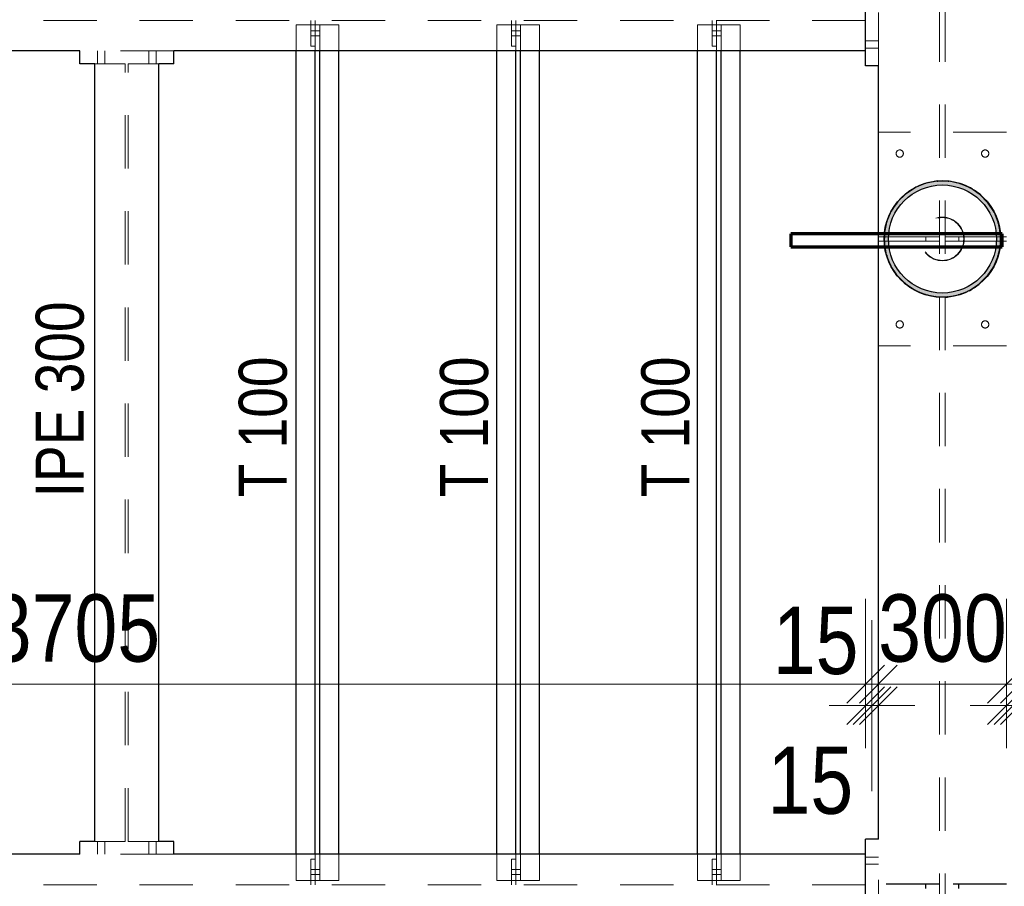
# Model space of a CAD drawing. Header units: millimetres. Extents: x -74 to 79, y 0 to 54.
# Tile 114 of 164: x 10.44 to 12.74, y 21.04 to 23.07. Entities that reach past the tile are written whole.
import ezdxf

# ---------------------------------------------------------------- set-up
doc = ezdxf.new("R2010")
doc.units = ezdxf.units.MM
doc.linetypes.add('HIDDEN', pattern=[0.375, 0.25, -0.125])
for name, color, linetype, lineweight in [('01_Neubau Beschriftung', 7, 'Continuous', 20), ('01_Neubau Türen-Fassade', 7, 'Continuous', 20), ('11_Koordinaten zur Einordnung - nicht mit drucken', 7, 'Continuous', 20), ('Achsen', 7, 'Continuous', 20)]:
    doc.layers.add(name, color=color, linetype=linetype, lineweight=lineweight)
doc.styles.add('Arial Narrow', font='ARIALN.TTF')
doc.dimstyles.new('Arch_Strakon_dimstyle', dxfattribs={"dimtxt": 15.75, "dimasz": 1, "dimexe": 1.25, "dimexo": 0.0625, "dimgap": 1, "dimtad": 0, "dimdec": 3, "dimzin": 12, "dimdsep": 46, "dimtxsty": 'Arial Narrow', "dimblk": 'Arrowhead_Tick', "dimsah": 1, "dimcen": 0, "dimse1": 1, "dimse2": 1, "dimclrd": 6, "dimclrt": 2, "dimazin": 0, "dimtfac": 1, "dimtdec": 4, "dimtmove": 0, "dimatfit": 3, "dimldrblk": 'NONE', "dimfxl": 1, "dimtvp": 1, "dimtolj": 1, "dimtzin": 0, "dimlwd": 13, "dimarcsym": 2})

# ---------------------------------------------------------------- blocks, each defined once
blk = doc.blocks.new('Arrowhead_Tick')
at = {"color": 0, "linetype": 'Continuous', "lineweight": -2}
for p, q in [((0, 20), (0, -10)), ((-1, 0), (0, 0)), ((10, 0), (0, 0))]:
    blk.add_line(p, q, dxfattribs=at)
at = {"color": 2, "linetype": 'Continuous', "lineweight": 35}
blk.add_line((4.42, 4.42), (-4.42, -4.42), dxfattribs=at)
blk = doc.blocks.new('*D134')
at = {"color": 6, "linetype": 'Continuous', "lineweight": 13}
blk.add_line((8.7233, 21.5178), (12.4083, 21.5178), dxfattribs=at)
at = {"layer": 'Defpoints', "color": 0}
for p in [(12.4183, 21.5178), (8.7133, 21.1548), (12.4183, 21.0963)]:
    blk.add_point(p, dxfattribs=at)
at = {"color": 6, "lineweight": 13, "xscale": 0.01, "yscale": 0.01, "zscale": 0.01}
blk.add_blockref('Arrowhead_Tick', (12.4183, 21.5178), dxfattribs=at)
at = {"color": 6, "lineweight": 13, "xscale": 0.01, "yscale": 0.01, "zscale": 0.01, "rotation": 180}
blk.add_blockref('Arrowhead_Tick', (8.7133, 21.5178), dxfattribs=at)
at = {"color": 2, "lineweight": 35, "insert": (10.5658, 21.6482), "char_height": 0.1575, "attachment_point": 5, "style": 'Arial Narrow'}
blk.add_mtext('\\A1;3705', dxfattribs=at)
blk = doc.blocks.new('_None')
blk = doc.blocks.new('*D135')
at = {"color": 6, "linetype": 'Continuous', "lineweight": 13}
for p, q in [((12.4083, 21.4678), (12.3983, 21.4678)), ((12.4183, 21.4678), (12.4333, 21.4678)), ((12.4433, 21.4678), (12.4533, 21.4678))]:
    blk.add_line(p, q, dxfattribs=at)
at = {"layer": 'Defpoints', "color": 0}
for p in [(12.4333, 21.4678), (12.4333, 21.1548), (12.4183, 21.0963)]:
    blk.add_point(p, dxfattribs=at)
at = {"color": 6, "lineweight": 13, "xscale": 0.01, "yscale": 0.01, "zscale": 0.01}
blk.add_blockref('Arrowhead_Tick', (12.4183, 21.4678), dxfattribs=at)
at = {"color": 6, "lineweight": 13, "xscale": 0.01, "yscale": 0.01, "zscale": 0.01, "rotation": 180}
blk.add_blockref('Arrowhead_Tick', (12.4333, 21.4678), dxfattribs=at)
at = {"color": 2, "lineweight": 35, "insert": (12.3014, 21.6192), "char_height": 0.1575, "attachment_point": 5, "style": 'Arial Narrow'}
blk.add_mtext('\\A1;15', dxfattribs=at)
blk = doc.blocks.new('*D136')
at = {"color": 6, "linetype": 'Continuous', "lineweight": 13}
blk.add_line((12.4583, 21.5178), (12.7383, 21.5178), dxfattribs=at)
at = {"layer": 'Defpoints', "color": 0}
for p in [(12.7483, 21.5178), (12.4483, 21.1548), (12.7483, 21.1548)]:
    blk.add_point(p, dxfattribs=at)
at = {"color": 6, "lineweight": 13, "xscale": 0.01, "yscale": 0.01, "zscale": 0.01}
blk.add_blockref('Arrowhead_Tick', (12.7483, 21.5178), dxfattribs=at)
at = {"color": 6, "lineweight": 13, "xscale": 0.01, "yscale": 0.01, "zscale": 0.01, "rotation": 180}
blk.add_blockref('Arrowhead_Tick', (12.4483, 21.5178), dxfattribs=at)
at = {"color": 2, "lineweight": 35, "insert": (12.5983, 21.6482), "char_height": 0.1575, "attachment_point": 5, "style": 'Arial Narrow'}
blk.add_mtext('\\A1;300', dxfattribs=at)
blk = doc.blocks.new('*D137')
at = {"color": 6, "linetype": 'Continuous', "lineweight": 13}
for p, q in [((12.7383, 21.4678), (12.7283, 21.4678)), ((12.7483, 21.4678), (12.7633, 21.4678)), ((12.7733, 21.4678), (12.7833, 21.4678))]:
    blk.add_line(p, q, dxfattribs=at)
at = {"layer": 'Defpoints', "color": 0}
for p in [(12.7633, 21.4678), (12.7483, 21.1548), (12.7633, 21.1548)]:
    blk.add_point(p, dxfattribs=at)
at = {"color": 6, "lineweight": 13, "xscale": 0.01, "yscale": 0.01, "zscale": 0.01}
blk.add_blockref('Arrowhead_Tick', (12.7483, 21.4678), dxfattribs=at)
at = {"color": 6, "lineweight": 13, "xscale": 0.01, "yscale": 0.01, "zscale": 0.01, "rotation": 180}
blk.add_blockref('Arrowhead_Tick', (12.7633, 21.4678), dxfattribs=at)
at = {"color": 2, "lineweight": 35, "insert": (12.889, 21.5768), "char_height": 0.1575, "attachment_point": 5, "style": 'Arial Narrow'}
blk.add_mtext('\\A1;15', dxfattribs=at)
blk = doc.blocks.new('*D138')
at = {"color": 6, "linetype": 'Continuous', "lineweight": 13}
blk.add_line((12.7883, 21.5178), (14.5883, 21.5178), dxfattribs=at)
at = {"layer": 'Defpoints', "color": 0}
for p in [(14.5983, 21.5178), (12.7783, 21.1548), (14.5983, 21.1179)]:
    blk.add_point(p, dxfattribs=at)
at = {"color": 6, "lineweight": 13, "xscale": 0.01, "yscale": 0.01, "zscale": 0.01}
blk.add_blockref('Arrowhead_Tick', (14.5983, 21.5178), dxfattribs=at)
at = {"color": 6, "lineweight": 13, "xscale": 0.01, "yscale": 0.01, "zscale": 0.01, "rotation": 180}
blk.add_blockref('Arrowhead_Tick', (12.7783, 21.5178), dxfattribs=at)
at = {"color": 2, "lineweight": 35, "insert": (13.6883, 21.6482), "char_height": 0.1575, "attachment_point": 5, "style": 'Arial Narrow'}
blk.add_mtext('\\A1;1820', dxfattribs=at)
blk = doc.blocks.new('*D160')
at = {"color": 6, "linetype": 'Continuous', "lineweight": 13}
for p, q in [((12.4233, 21.4678), (12.4133, 21.4678)), ((12.4333, 21.4678), (12.4483, 21.4678)), ((12.4583, 21.4678), (12.4683, 21.4678))]:
    blk.add_line(p, q, dxfattribs=at)
at = {"layer": 'Defpoints', "color": 0}
for p in [(12.4483, 21.4678), (12.4333, 21.1548), (12.4483, 21.1548)]:
    blk.add_point(p, dxfattribs=at)
at = {"color": 6, "lineweight": 13, "xscale": 0.01, "yscale": 0.01, "zscale": 0.01}
blk.add_blockref('Arrowhead_Tick', (12.4333, 21.4678), dxfattribs=at)
at = {"color": 6, "lineweight": 13, "xscale": 0.01, "yscale": 0.01, "zscale": 0.01, "rotation": 180}
blk.add_blockref('Arrowhead_Tick', (12.4483, 21.4678), dxfattribs=at)
at = {"color": 2, "lineweight": 35, "insert": (12.289, 21.2921), "char_height": 0.1575, "attachment_point": 5, "style": 'Arial Narrow'}
blk.add_mtext('\\A1;15', dxfattribs=at)
blk = doc.blocks.new('*D161')
at = {"color": 6, "linetype": 'Continuous', "lineweight": 13}
for p, q in [((12.7533, 21.4678), (12.7433, 21.4678)), ((12.7633, 21.4678), (12.7783, 21.4678)), ((12.7883, 21.4678), (12.7983, 21.4678))]:
    blk.add_line(p, q, dxfattribs=at)
at = {"layer": 'Defpoints', "color": 0}
for p in [(12.7783, 21.4678), (12.7633, 21.1548), (12.7783, 21.1548)]:
    blk.add_point(p, dxfattribs=at)
at = {"color": 6, "lineweight": 13, "xscale": 0.01, "yscale": 0.01, "zscale": 0.01}
blk.add_blockref('Arrowhead_Tick', (12.7633, 21.4678), dxfattribs=at)
at = {"color": 6, "lineweight": 13, "xscale": 0.01, "yscale": 0.01, "zscale": 0.01, "rotation": 180}
blk.add_blockref('Arrowhead_Tick', (12.7783, 21.4678), dxfattribs=at)
at = {"color": 2, "lineweight": 35, "insert": (12.9255, 21.284), "char_height": 0.1575, "attachment_point": 5, "style": 'Arial Narrow'}
blk.add_mtext('\\A1;15', dxfattribs=at)

msp = doc.modelspace()

# ---------------------------------------------------------------- hatches: boundary and pattern name
at = {"layer": '11_Koordinaten zur Einordnung - nicht mit drucken', "lineweight": 13, "true_color": 0x4682b4}
h = msp.add_hatch(color=145, dxfattribs=at)
h.paths.add_polyline_path([(12.7347829, 22.5598117), (12.7347431, 22.56311), (12.7346235, 22.5664065), (12.7344244, 22.569699), (12.7341457, 22.5729858), (12.7337877, 22.5762649), (12.7333506, 22.5795344), (12.7328345, 22.5827924), (12.73224, 22.586037), (12.7315671, 22.5892662), (12.7308165, 22.5924783), (12.7299885, 22.5956712), (12.7290835, 22.5988433), (12.7281022, 22.6019925), (12.727045, 22.6051171), (12.7259127, 22.6082153), (12.7247058, 22.6112851), (12.7234251, 22.614325), (12.7220713, 22.6173329), (12.7206452, 22.6203073), (12.7191477, 22.6232464), (12.7175796, 22.6261484), (12.7159418, 22.6290117), (12.7142353, 22.6318346), (12.7124611, 22.6346154), (12.7106202, 22.6373525), (12.7087138, 22.6400444), (12.7067428, 22.6426894), (12.7047085, 22.645286), (12.702612, 22.6478326), (12.7004547, 22.6503279), (12.6982376, 22.6527703), (12.6959622, 22.6551585), (12.6936297, 22.6574909), (12.6912416, 22.6597664), (12.6887992, 22.6619834), (12.6863039, 22.6641408), (12.6837572, 22.6662372), (12.6811606, 22.6682715), (12.6785156, 22.6702425), (12.6758238, 22.672149), (12.6730866, 22.6739899), (12.6703058, 22.6757641), (12.667483, 22.6774705), (12.6646197, 22.6791083), (12.6617177, 22.6806764), (12.6587786, 22.682174), (12.6558042, 22.6836), (12.6527962, 22.6849538), (12.6497564, 22.6862345), (12.6466865, 22.6874414), (12.6435884, 22.6885737), (12.6404638, 22.6896309), (12.6373145, 22.6906122), (12.6341425, 22.6915172), (12.6309495, 22.6923452), (12.6277375, 22.6930959), (12.6245082, 22.6937687), (12.6212637, 22.6943633), (12.6180057, 22.6948793), (12.6147362, 22.6953164), (12.6114571, 22.6956745), (12.6081703, 22.6959531), (12.6048777, 22.6961523), (12.6015813, 22.6962718), (12.5982829, 22.6963117), (12.5949846, 22.6962718), (12.5916882, 22.6961523), (12.5883956, 22.6959531), (12.5851088, 22.6956745), (12.5818297, 22.6953164), (12.5785602, 22.6948793), (12.5753022, 22.6943633), (12.5720576, 22.6937687), (12.5688284, 22.6930959), (12.5656164, 22.6923452), (12.5624234, 22.6915172), (12.5592514, 22.6906122), (12.5561021, 22.6896309), (12.5529775, 22.6885737), (12.5498794, 22.6874414), (12.5468095, 22.6862345), (12.5437697, 22.6849538), (12.5407617, 22.6836), (12.5377873, 22.682174), (12.5348482, 22.6806764), (12.5319462, 22.6791083), (12.5290829, 22.6774705), (12.52626, 22.6757641), (12.5234792, 22.6739899), (12.5207421, 22.672149), (12.5180503, 22.6702425), (12.5154053, 22.6682715), (12.5128087, 22.6662372), (12.510262, 22.6641408), (12.5077667, 22.6619834), (12.5053243, 22.6597664), (12.5029361, 22.6574909), (12.5006037, 22.6551585), (12.4983283, 22.6527703), (12.4961112, 22.6503279), (12.4939538, 22.6478326), (12.4918574, 22.645286), (12.4898231, 22.6426894), (12.4878521, 22.6400444), (12.4859456, 22.6373525), (12.4841048, 22.6346154), (12.4823306, 22.6318346), (12.4806241, 22.6290117), (12.4789863, 22.6261484), (12.4774182, 22.6232464), (12.4759207, 22.6203073), (12.4744946, 22.6173329), (12.4731408, 22.614325), (12.4718601, 22.6112851), (12.4706532, 22.6082153), (12.4695209, 22.6051171), (12.4684637, 22.6019925), (12.4674824, 22.5988433), (12.4665774, 22.5956712), (12.4657494, 22.5924783), (12.4649987, 22.5892662), (12.4643259, 22.586037), (12.4637313, 22.5827924), (12.4632153, 22.5795344), (12.4627782, 22.5762649), (12.4624202, 22.5729858), (12.4621415, 22.569699), (12.4619423, 22.5664065), (12.4618228, 22.56311), (12.4617829, 22.5598117), (12.4618228, 22.5565133), (12.4619423, 22.5532169), (12.4621415, 22.5499243), (12.4624202, 22.5466375), (12.4627782, 22.5433584), (12.4632153, 22.5400889), (12.4637313, 22.5368309), (12.4643259, 22.5335864), (12.4649987, 22.5303571), (12.4657494, 22.5271451), (12.4665774, 22.5239521), (12.4674824, 22.5207801), (12.4684637, 22.5176309), (12.4695209, 22.5145063), (12.4706532, 22.5114081), (12.4718601, 22.5083382), (12.4731408, 22.5052984), (12.4744946, 22.5022904), (12.4759207, 22.499316), (12.4774182, 22.496377), (12.4789863, 22.4934749), (12.4806241, 22.4906117), (12.4823306, 22.4877888), (12.4841048, 22.485008), (12.4859456, 22.4822708), (12.4878521, 22.479579), (12.4898231, 22.476934), (12.4918574, 22.4743374), (12.4939538, 22.4717907), (12.4961112, 22.4692954), (12.4983283, 22.466853), (12.5006037, 22.4644649), (12.5029361, 22.4621324), (12.5053243, 22.459857), (12.5077667, 22.45764), (12.510262, 22.4554826), (12.5128087, 22.4533861), (12.5154053, 22.4513518), (12.5180503, 22.4493809), (12.5207421, 22.4474744), (12.5234792, 22.4456335), (12.52626, 22.4438593), (12.5290829, 22.4421528), (12.5319462, 22.440515), (12.5348482, 22.4389469), (12.5377873, 22.4374494), (12.5407617, 22.4360233), (12.5437697, 22.4346696), (12.5468095, 22.4333888), (12.5498794, 22.432182), (12.5529775, 22.4310496), (12.5561021, 22.4299925), (12.5592514, 22.4290111), (12.5624234, 22.4281062), (12.5656164, 22.4272781), (12.5688284, 22.4265275), (12.5720576, 22.4258547), (12.5753022, 22.4252601), (12.5785602, 22.4247441), (12.5818297, 22.4243069), (12.5851088, 22.4239489), (12.5883956, 22.4236703), (12.5916882, 22.4234711), (12.5949846, 22.4233515), (12.5982829, 22.4233117), (12.6015813, 22.4233515), (12.6048777, 22.4234711), (12.6081703, 22.4236703), (12.6114571, 22.4239489), (12.6147362, 22.4243069), (12.6180057, 22.4247441), (12.6212637, 22.4252601), (12.6245082, 22.4258547), (12.6277375, 22.4265275), (12.6309495, 22.4272781), (12.6341425, 22.4281062), (12.6373145, 22.4290111), (12.6404638, 22.4299925), (12.6435884, 22.4310496), (12.6466865, 22.432182), (12.6497564, 22.4333888), (12.6527962, 22.4346696), (12.6558042, 22.4360233), (12.6587786, 22.4374494), (12.6617177, 22.4389469), (12.6646197, 22.440515), (12.667483, 22.4421528), (12.6703058, 22.4438593), (12.6730866, 22.4456335), (12.6758238, 22.4474744), (12.6785156, 22.4493809), (12.6811606, 22.4513518), (12.6837572, 22.4533861), (12.6863039, 22.4554826), (12.6887992, 22.45764), (12.6912416, 22.459857), (12.6936297, 22.4621324), (12.6959622, 22.4644649), (12.6982376, 22.466853), (12.7004547, 22.4692954), (12.702612, 22.4717907), (12.7047085, 22.4743374), (12.7067428, 22.476934), (12.7087138, 22.479579), (12.7106202, 22.4822708), (12.7124611, 22.485008), (12.7142353, 22.4877888), (12.7159418, 22.4906117), (12.7175796, 22.4934749), (12.7191477, 22.496377), (12.7206452, 22.499316), (12.7220713, 22.5022904), (12.7234251, 22.5052984), (12.7247058, 22.5083382), (12.7259127, 22.5114081), (12.727045, 22.5145063), (12.7281022, 22.5176309), (12.7290835, 22.5207801), (12.7299885, 22.5239521), (12.7308165, 22.5271451), (12.7315671, 22.5303571), (12.73224, 22.5335864), (12.7328345, 22.5368309), (12.7333506, 22.5400889), (12.7337877, 22.5433584), (12.7341457, 22.5466375), (12.7344244, 22.5499243), (12.7346235, 22.5532169), (12.7347431, 22.5565133)])
h.paths.add_polyline_path([(12.7247829, 22.5598117), (12.724743, 22.5629906), (12.7246232, 22.5661676), (12.7244235, 22.5693405), (12.7241442, 22.5725074), (12.7237854, 22.5756663), (12.7233474, 22.5788152), (12.7228303, 22.5819521), (12.7222346, 22.585075), (12.7215606, 22.5881819), (12.7208087, 22.591271), (12.7199794, 22.5943401), (12.7190733, 22.5973874), (12.7180909, 22.6004111), (12.7170328, 22.603409), (12.7158997, 22.6063794), (12.7146923, 22.6093205), (12.7134113, 22.6122302), (12.7120577, 22.6151068), (12.7106322, 22.6179485), (12.7091357, 22.6207535), (12.7075693, 22.62352), (12.7059337, 22.6262463), (12.7042302, 22.6289306), (12.7024598, 22.6315712), (12.7006236, 22.6341665), (12.6987227, 22.6367149), (12.6967584, 22.6392146), (12.6947319, 22.6416643), (12.6926445, 22.6440622), (12.6904975, 22.6464069), (12.6882922, 22.6486969), (12.6860301, 22.6509308), (12.6837125, 22.6531071), (12.681341, 22.6552245), (12.6789171, 22.6572816), (12.6764422, 22.6592772), (12.6739179, 22.6612099), (12.6713459, 22.6630786), (12.6687277, 22.6648821), (12.666065, 22.6666192), (12.6633595, 22.6682888), (12.6606129, 22.6698899), (12.657827, 22.6714215), (12.6550034, 22.6728826), (12.652144, 22.6742723), (12.6492506, 22.6755897), (12.646325, 22.676834), (12.643369, 22.6780043), (12.6403846, 22.6791), (12.6373736, 22.6801203), (12.6343379, 22.6810647), (12.6312794, 22.6819325), (12.6282001, 22.6827231), (12.6251018, 22.6834361), (12.6219867, 22.684071), (12.6188565, 22.6846275), (12.6157134, 22.6851051), (12.6125593, 22.6855035), (12.6093961, 22.6858226), (12.6062259, 22.6860621), (12.6030507, 22.6862218), (12.5998725, 22.6863017), (12.5966933, 22.6863017), (12.5935151, 22.6862218), (12.5903399, 22.6860621), (12.5871698, 22.6858226), (12.5840066, 22.6855035), (12.5808525, 22.6851051), (12.5777093, 22.6846275), (12.5745792, 22.684071), (12.571464, 22.6834361), (12.5683658, 22.6827231), (12.5652865, 22.6819325), (12.562228, 22.6810647), (12.5591923, 22.6801203), (12.5561813, 22.6791), (12.5531968, 22.6780043), (12.5502409, 22.676834), (12.5473153, 22.6755897), (12.5444219, 22.6742723), (12.5415625, 22.6728826), (12.5387389, 22.6714215), (12.5359529, 22.6698899), (12.5332063, 22.6682888), (12.5305009, 22.6666192), (12.5278382, 22.6648821), (12.52522, 22.6630786), (12.522648, 22.6612099), (12.5201237, 22.6592772), (12.5176488, 22.6572816), (12.5152248, 22.6552245), (12.5128533, 22.6531071), (12.5105358, 22.6509308), (12.5082737, 22.6486969), (12.5060684, 22.6464069), (12.5039214, 22.6440622), (12.501834, 22.6416643), (12.4998075, 22.6392146), (12.4978432, 22.6367149), (12.4959423, 22.6341665), (12.4941061, 22.6315712), (12.4923356, 22.6289306), (12.4906321, 22.6262463), (12.4889966, 22.62352), (12.4874301, 22.6207535), (12.4859337, 22.6179485), (12.4845082, 22.6151068), (12.4831545, 22.6122302), (12.4818736, 22.6093205), (12.4806662, 22.6063794), (12.4795331, 22.603409), (12.478475, 22.6004111), (12.4774926, 22.5973874), (12.4765864, 22.5943401), (12.4757572, 22.591271), (12.4750053, 22.5881819), (12.4743313, 22.585075), (12.4737356, 22.5819521), (12.4732185, 22.5788152), (12.4727804, 22.5756663), (12.4724216, 22.5725074), (12.4721423, 22.5693405), (12.4719427, 22.5661676), (12.4718229, 22.5629906), (12.4717829, 22.5598117), (12.4718229, 22.5566327), (12.4719427, 22.5534558), (12.4721423, 22.5502828), (12.4724216, 22.5471159), (12.4727804, 22.543957), (12.4732185, 22.5408081), (12.4737356, 22.5376713), (12.4743313, 22.5345484), (12.4750053, 22.5314414), (12.4757572, 22.5283524), (12.4765864, 22.5252833), (12.4774926, 22.5222359), (12.478475, 22.5192123), (12.4795331, 22.5162144), (12.4806662, 22.5132439), (12.4818736, 22.5103029), (12.4831545, 22.5073932), (12.4845082, 22.5045165), (12.4859337, 22.5016748), (12.4874301, 22.4988698), (12.4889966, 22.4961034), (12.4906321, 22.4933771), (12.4923356, 22.4906928), (12.4941061, 22.4880522), (12.4959423, 22.4854569), (12.4978432, 22.4829085), (12.4998075, 22.4804087), (12.501834, 22.4779591), (12.5039214, 22.4755612), (12.5060684, 22.4732165), (12.5082737, 22.4709265), (12.5105358, 22.4686926), (12.5128533, 22.4665163), (12.5152248, 22.4643989), (12.5176488, 22.4623418), (12.5201237, 22.4603462), (12.522648, 22.4584135), (12.52522, 22.4565448), (12.5278382, 22.4547413), (12.5305009, 22.4530042), (12.5332063, 22.4513346), (12.5359529, 22.4497334), (12.5387389, 22.4482018), (12.5415625, 22.4467407), (12.5444219, 22.4453511), (12.5473153, 22.4440337), (12.5502409, 22.4427894), (12.5531968, 22.4416191), (12.5561813, 22.4405234), (12.5591923, 22.439503), (12.562228, 22.4385587), (12.5652865, 22.4376909), (12.5683658, 22.4369003), (12.571464, 22.4361873), (12.5745792, 22.4355523), (12.5777093, 22.4349959), (12.5808525, 22.4345183), (12.5840066, 22.4341199), (12.5871698, 22.4338008), (12.5903399, 22.4335613), (12.5935151, 22.4334016), (12.5966933, 22.4333217), (12.5998725, 22.4333217), (12.6030507, 22.4334016), (12.6062259, 22.4335613), (12.6093961, 22.4338008), (12.6125593, 22.4341199), (12.6157134, 22.4345183), (12.6188565, 22.4349959), (12.6219867, 22.4355523), (12.6251018, 22.4361873), (12.6282001, 22.4369003), (12.6312794, 22.4376909), (12.6343379, 22.4385587), (12.6373736, 22.439503), (12.6403846, 22.4405234), (12.643369, 22.4416191), (12.646325, 22.4427894), (12.6492506, 22.4440337), (12.652144, 22.4453511), (12.6550034, 22.4467407), (12.657827, 22.4482018), (12.6606129, 22.4497334), (12.6633595, 22.4513346), (12.666065, 22.4530042), (12.6687277, 22.4547413), (12.6713459, 22.4565448), (12.6739179, 22.4584135), (12.6764422, 22.4603462), (12.6789171, 22.4623418), (12.681341, 22.4643989), (12.6837125, 22.4665163), (12.6860301, 22.4686926), (12.6882922, 22.4709265), (12.6904975, 22.4732165), (12.6926445, 22.4755612), (12.6947319, 22.4779591), (12.6967584, 22.4804087), (12.6987227, 22.4829085), (12.7006236, 22.4854569), (12.7024598, 22.4880522), (12.7042302, 22.4906928), (12.7059337, 22.4933771), (12.7075693, 22.4961034), (12.7091357, 22.4988698), (12.7106322, 22.5016748), (12.7120577, 22.5045165), (12.7134113, 22.5073932), (12.7146923, 22.5103029), (12.7158997, 22.5132439), (12.7170328, 22.5162144), (12.7180909, 22.5192123), (12.7190733, 22.5222359), (12.7199794, 22.5252833), (12.7208087, 22.5283524), (12.7215606, 22.5314414), (12.7222346, 22.5345484), (12.7228303, 22.5376713), (12.7233474, 22.5408081), (12.7237854, 22.543957), (12.7241442, 22.5471159), (12.7244235, 22.5502828), (12.7246232, 22.5534558), (12.724743, 22.5566327)])

# ---------------------------------------------------------------- linework, layer by layer
at = {"color": 3, "linetype": 'Continuous', "lineweight": 25}
for p, q in [((12.41833, 22.9648117), (12.41833, 23.1848117)), ((10.57833, 22.9998117), (8.71333, 22.9998117)), ((10.57833, 22.9848117), (10.57833, 22.9998117)), ((10.79833, 22.9848117), (10.79833, 22.9998117)), ((12.41833, 22.9998117), (10.79833, 22.9998117)), ((11.0846356, 21.1198117), (11.0846356, 22.9998117)), ((11.1291356, 21.1198117), (11.1291356, 22.9998117)), ((11.1401356, 21.1198117), (11.1401356, 22.9998117)), ((11.1846356, 21.1198117), (11.1846356, 22.9998117)), ((11.5546349, 21.1198117), (11.5546349, 22.9998117)), ((11.5991349, 21.1198117), (11.5991349, 22.9998117)), ((11.6101349, 21.1198117), (11.6101349, 22.9998117)), ((11.6546349, 21.1198117), (11.6546349, 22.9998117)), ((12.0246364, 21.1198117), (12.0246364, 22.9998117)), ((12.0691364, 21.1198117), (12.0691364, 22.9998117)), ((12.0801364, 21.1198117), (12.0801364, 22.9998117)), ((12.1246364, 21.1198117), (12.1246364, 22.9998117)), ((10.57833, 22.9698117), (10.57833, 22.9848117)), ((10.61333, 22.9698117), (10.57833, 22.9698117)), ((10.61333, 21.1498117), (10.61333, 22.9698117)), ((10.76333, 21.1498117), (10.76333, 22.9698117)), ((10.79833, 22.9698117), (10.76333, 22.9698117)), ((10.79833, 22.9698117), (10.79833, 22.9848117)), ((12.43333, 22.9648117), (12.41833, 22.9648117)), ((12.44833, 22.9648117), (12.43333, 22.9648117)), ((12.4482358, 21.1548117), (12.4482358, 22.9648117)), ((12.5600289, 22.6908154), (12.5534171, 22.688157)), ((12.560169, 22.6903354), (12.5588499, 22.6898051)), ((12.5656926, 22.6918808), (12.5600289, 22.6908154)), ((12.561299, 22.690548), (12.560169, 22.6903354)), ((12.5863214, 22.6957612), (12.5793181, 22.6944438)), ((12.5863653, 22.6952631), (12.584968, 22.6950003)), ((12.5863214, 22.6957612), (12.5920842, 22.6957012)), ((12.5863653, 22.6952631), (12.587515, 22.6952511)), ((12.6059479, 22.6955568), (12.6130737, 22.6954825)), ((12.6115979, 22.6950003), (12.6130195, 22.6949855)), ((12.6141448, 22.6947494), (12.6130195, 22.6949855)), ((12.618714, 22.6942994), (12.6130737, 22.6954825)), ((12.6392576, 22.6899901), (12.6322832, 22.6914531)), ((12.6391075, 22.6895132), (12.637716, 22.6898051)), ((12.6401651, 22.6890621), (12.6391075, 22.6895132)), ((12.6445587, 22.6877294), (12.6392576, 22.6899901)), ((12.5128078, 22.6662041), (12.5077166, 22.6612179)), ((12.513121, 22.6658143), (12.5121052, 22.6648195)), ((12.5128078, 22.6662041), (12.5176327, 22.6693558)), ((12.513121, 22.6658143), (12.5140836, 22.6664431)), ((12.5292402, 22.676938), (12.5352063, 22.6808352)), ((12.5342471, 22.6796143), (12.5354374, 22.6803918)), ((12.5405534, 22.682985), (12.5352063, 22.6808352)), ((12.5365042, 22.6808207), (12.5354374, 22.6803918)), ((12.6638668, 22.679495), (12.6573118, 22.6822905)), ((12.6636265, 22.6790565), (12.6623188, 22.6796143)), ((12.6645759, 22.6784078), (12.6636265, 22.6790565)), ((12.668625, 22.6762435), (12.6638668, 22.679495)), ((12.6859557, 22.6644006), (12.680072, 22.6684212)), ((12.6856345, 22.6640174), (12.6844606, 22.6648195)), ((12.4936941, 22.6474844), (12.4896735, 22.6416008)), ((12.4940773, 22.6471632), (12.4932751, 22.6459894)), ((12.4978114, 22.6515169), (12.4936941, 22.6474844)), ((12.4948987, 22.6479678), (12.4940773, 22.6471632)), ((12.6856345, 22.6640174), (12.686439, 22.6631959)), ((12.6859557, 22.6644006), (12.6899881, 22.6602832)), ((12.6996891, 22.650378), (12.7046754, 22.6452868)), ((12.7032908, 22.6459894), (12.7042856, 22.6449736)), ((12.7049144, 22.644011), (12.7042856, 22.6449736)), ((12.7078271, 22.6404619), (12.7046754, 22.6452868)), ((12.4758041, 22.6188406), (12.4785996, 22.6253956)), ((12.4784804, 22.6238475), (12.4790381, 22.6251553)), ((12.4818511, 22.6301538), (12.4785996, 22.6253956)), ((12.4796868, 22.6261046), (12.4790381, 22.6251553)), ((12.7193064, 22.6228883), (12.7154093, 22.6288544)), ((12.718863, 22.6226572), (12.7180855, 22.6238475)), ((12.718863, 22.6226572), (12.719292, 22.6215904)), ((12.7193064, 22.6228883), (12.7214563, 22.6175412)), ((12.4666415, 22.5938119), (12.4681045, 22.6007863)), ((12.4681045, 22.6007863), (12.4703653, 22.6060874)), ((12.4682896, 22.5992447), (12.4685814, 22.6006362)), ((12.4685814, 22.6006362), (12.4690325, 22.6016938)), ((12.7266283, 22.6046776), (12.7292866, 22.5980658)), ((12.7282763, 22.5992447), (12.7288067, 22.5979256)), ((12.7290192, 22.5967956), (12.7288067, 22.5979256)), ((12.730352, 22.5924021), (12.7292866, 22.5980658)), ((12.4626121, 22.5746025), (12.4625379, 22.5674767)), ((12.4626121, 22.5746025), (12.4637952, 22.5802428)), ((12.4631092, 22.5745483), (12.4630943, 22.5731266)), ((12.4631092, 22.5745483), (12.4633452, 22.5756736)), ((12.7342324, 22.5717732), (12.7329151, 22.5787765)), ((12.7337344, 22.5717294), (12.7334715, 22.5731266)), ((12.4623935, 22.5536129), (12.4623334, 22.5478502)), ((12.7337344, 22.5717294), (12.7337224, 22.5705796)), ((12.734028, 22.5521467), (12.7339538, 22.5450209)), ((12.7342324, 22.5717732), (12.7341724, 22.5660104)), ((12.4636508, 22.5408468), (12.4623334, 22.5478502)), ((12.4628435, 22.5490437), (12.4628315, 22.547894)), ((12.4630943, 22.5464968), (12.4628315, 22.547894)), ((12.4672792, 22.5215576), (12.4662139, 22.5272213)), ((12.7327707, 22.5393806), (12.7339538, 22.5450209)), ((12.7332207, 22.5439498), (12.7334567, 22.5450751)), ((12.7334715, 22.5464968), (12.7334567, 22.5450751)), ((12.4672792, 22.5215576), (12.4699376, 22.5149458)), ((12.4677592, 22.5216978), (12.4675466, 22.5228277)), ((12.4677592, 22.5216978), (12.4682896, 22.5203786)), ((12.7262006, 22.5135359), (12.7284614, 22.518837)), ((12.7275334, 22.5179295), (12.7279844, 22.5189872)), ((12.7279844, 22.5189872), (12.7282763, 22.5203786)), ((12.7284614, 22.518837), (12.7299243, 22.5258114)), ((12.4751096, 22.5020821), (12.4772594, 22.4967351)), ((12.4811566, 22.490769), (12.4772594, 22.4967351)), ((12.4772739, 22.498033), (12.4777028, 22.4969662)), ((12.4784804, 22.4957759), (12.4777028, 22.4969662)), ((12.7179663, 22.4942278), (12.7147148, 22.4894696)), ((12.7175278, 22.4944681), (12.7168791, 22.4935188)), ((12.7175278, 22.4944681), (12.7180855, 22.4957759)), ((12.7179663, 22.4942278), (12.7207618, 22.5007828)), ((12.4918905, 22.4743366), (12.4887388, 22.4791615)), ((12.4922803, 22.4746497), (12.4916515, 22.4756123)), ((12.4918905, 22.4743366), (12.4968767, 22.4692454)), ((12.4922803, 22.4746497), (12.4932751, 22.473634)), ((12.5065778, 22.4593401), (12.5106102, 22.4552228)), ((12.6888492, 22.4584055), (12.6837581, 22.4534193)), ((12.7028718, 22.4721389), (12.6987545, 22.4681065)), ((12.7024886, 22.4724601), (12.7016672, 22.4716556)), ((12.7032908, 22.473634), (12.7024886, 22.4724601)), ((12.7068924, 22.4780226), (12.7028718, 22.4721389)), ((12.5101269, 22.4564274), (12.5109314, 22.455606)), ((12.5164938, 22.4512022), (12.5106102, 22.4552228)), ((12.5121052, 22.4548038), (12.5109314, 22.455606)), ((12.5326991, 22.4401284), (12.5279409, 22.4433799)), ((12.5329393, 22.4405668), (12.53199, 22.4412156)), ((12.539254, 22.4373329), (12.5326991, 22.4401284)), ((12.5342471, 22.4400091), (12.5329393, 22.4405668)), ((12.6613595, 22.4387882), (12.6560125, 22.4366383)), ((12.6611284, 22.4392316), (12.6600617, 22.4388027)), ((12.6611284, 22.4392316), (12.6623188, 22.4400091)), ((12.6613595, 22.4387882), (12.6673257, 22.4426854)), ((12.6789332, 22.4502676), (12.6837581, 22.4534193)), ((12.6824823, 22.4531802), (12.6834449, 22.453809)), ((12.6844606, 22.4548038), (12.6834449, 22.453809)), ((12.5573083, 22.4296333), (12.5520072, 22.431894)), ((12.5574584, 22.4301102), (12.5564008, 22.4305612)), ((12.5642827, 22.4281703), (12.5573083, 22.4296333)), ((12.5588499, 22.4298183), (12.5574584, 22.4301102)), ((12.5834922, 22.4241408), (12.5778519, 22.425324)), ((12.5835463, 22.4246379), (12.5824211, 22.4248739)), ((12.5834922, 22.4241408), (12.590618, 22.4240666)), ((12.5835463, 22.4246379), (12.584968, 22.4246231)), ((12.6044817, 22.4239222), (12.6102444, 22.4238622)), ((12.6090509, 22.4243722), (12.6102006, 22.4243603)), ((12.6115979, 22.4246231), (12.6102006, 22.4243603)), ((12.6172478, 22.4251796), (12.6102444, 22.4238622)), ((12.636537, 22.428808), (12.6308733, 22.4277426)), ((12.6363969, 22.4292879), (12.6352669, 22.4290754)), ((12.637716, 22.4298183), (12.6363969, 22.4292879)), ((12.6431488, 22.4314663), (12.636537, 22.428808)), ((10.57833, 21.1348117), (10.57833, 21.1498117)), ((10.61333, 21.1498117), (10.57833, 21.1498117)), ((10.79833, 21.1498117), (10.76333, 21.1498117)), ((10.79833, 21.1348117), (10.79833, 21.1498117)), ((12.41833, 20.9348117), (12.41833, 21.1548117)), ((12.43333, 21.1548117), (12.41833, 21.1548117)), ((12.44833, 21.1548117), (12.43333, 21.1548117)), ((10.57833, 21.1198117), (8.71333, 21.1198117)), ((10.57833, 21.1198117), (10.57833, 21.1348117)), ((10.79833, 21.1198117), (10.79833, 21.1348117)), ((12.41833, 21.1198117), (10.79833, 21.1198117))]:
    msp.add_line(p, q, dxfattribs=at)
at = {"layer": '01_Neubau Beschriftung', "color": 3, "linetype": 'Continuous', "lineweight": 25}
for radius in [0.1365, 0.1265]:
    msp.add_circle((12.5982829, 22.5598117), radius, dxfattribs=at)
at = {"layer": '01_Neubau Türen-Fassade', "color": 6, "linetype": 'HIDDEN', "lineweight": 13, "ltscale": 0.5}
for p, q in [((12.5914858, 18.4748117), (12.5914858, 24.8398117)), ((12.60508, 18.4748117), (12.60508, 24.8398117)), ((12.4482358, 22.9648117), (12.4482358, 23.1848117)), ((12.41833, 23.0712617), (8.71333, 23.0712617)), ((11.0846356, 22.9998117), (11.0846356, 23.0612617)), ((11.1291356, 23.0612617), (11.0846356, 23.0612617)), ((11.1191356, 23.0112617), (11.1191356, 23.0712617)), ((11.1291356, 23.0612617), (11.1291356, 23.0712617)), ((11.1291356, 23.0112617), (11.1291356, 23.0612617)), ((11.1401356, 23.0612617), (11.1291356, 23.0612617)), ((11.1401356, 22.9998117), (11.1401356, 23.0612617)), ((11.1846356, 23.0612617), (11.1401356, 23.0612617)), ((11.1846356, 22.9998117), (11.1846356, 23.0612617)), ((11.5546349, 22.9998117), (11.5546349, 23.0612617)), ((11.5991349, 23.0612617), (11.5546349, 23.0612617)), ((11.5891349, 23.0112617), (11.5891349, 23.0712617)), ((11.5991349, 23.0612617), (11.5991349, 23.0712617)), ((11.5991349, 23.0112617), (11.5991349, 23.0612617)), ((11.6101349, 23.0612617), (11.5991349, 23.0612617)), ((11.6101349, 22.9998117), (11.6101349, 23.0612617)), ((11.6546349, 23.0612617), (11.6101349, 23.0612617)), ((11.6546349, 22.9998117), (11.6546349, 23.0612617)), ((12.0246364, 22.9998117), (12.0246364, 23.0612617)), ((12.0691364, 23.0612617), (12.0246364, 23.0612617)), ((12.0591364, 23.0112617), (12.0591364, 23.0712617)), ((12.0691364, 23.0612617), (12.0691364, 23.0712617)), ((12.0691364, 23.0112617), (12.0691364, 23.0612617)), ((12.0801364, 23.0612617), (12.0691364, 23.0612617)), ((12.0801364, 22.9998117), (12.0801364, 23.0612617)), ((12.1246364, 23.0612617), (12.0801364, 23.0612617)), ((12.1246364, 22.9998117), (12.1246364, 23.0612617)), ((11.1291356, 23.0472463), (11.1191356, 23.0472463)), ((11.1291356, 23.0352463), (11.1191356, 23.0352463)), ((11.1401356, 23.0472463), (11.1291356, 23.0472463)), ((11.1401356, 23.0352464), (11.1291356, 23.0352463)), ((11.5991349, 23.0472485), (11.5891349, 23.0472485)), ((11.5991349, 23.0352485), (11.5891349, 23.0352485)), ((11.6101349, 23.0472486), (11.5991349, 23.0472485)), ((11.6101349, 23.0352486), (11.5991349, 23.0352485)), ((12.0691364, 23.0472507), (12.0591364, 23.0472507)), ((12.0691364, 23.0352507), (12.0591364, 23.0352507)), ((12.0801364, 23.0472508), (12.0691364, 23.0472507)), ((12.0801364, 23.0352508), (12.0691364, 23.0352507)), ((11.1291356, 23.0112617), (11.1191356, 23.0112617)), ((11.1291356, 22.9998117), (11.1291356, 23.0112617)), ((11.5991349, 23.0112617), (11.5891349, 23.0112617)), ((11.5991349, 22.9998117), (11.5991349, 23.0112617)), ((12.0691364, 23.0112617), (12.0591364, 23.0112617)), ((12.0691364, 22.9998117), (12.0691364, 23.0112617)), ((12.43333, 23.0233117), (12.41833, 23.0233117)), ((12.44833, 23.0233117), (12.43333, 23.0233117)), ((10.79833, 22.9998117), (10.57833, 22.9998117)), ((10.61983, 22.9848117), (10.61983, 22.9998117)), ((10.63683, 22.9848117), (10.63683, 22.9998117)), ((10.73983, 22.9848117), (10.73983, 22.9998117)), ((10.75683, 22.9848117), (10.75683, 22.9998117)), ((12.43333, 23.0063117), (12.41833, 23.0063117)), ((12.44833, 23.0063117), (12.43333, 23.0063117)), ((10.68478, 22.9698117), (10.61333, 22.9698117)), ((10.61983, 22.9698117), (10.61983, 22.9848117)), ((10.63683, 22.9698117), (10.63683, 22.9848117)), ((10.68478, 21.1498117), (10.68478, 22.9698117)), ((10.76333, 22.9698117), (10.69188, 22.9698117)), ((10.69188, 21.1498117), (10.69188, 22.9698117)), ((10.73983, 22.9698117), (10.73983, 22.9848117)), ((10.75683, 22.9698117), (10.75683, 22.9848117)), ((12.74833, 22.8098117), (12.44833, 22.8098117)), ((12.5588499, 22.6898051), (12.5365042, 22.6808207)), ((12.5534171, 22.688157), (12.5405534, 22.682985)), ((12.584968, 22.6950003), (12.561299, 22.690548)), ((12.5793181, 22.6944438), (12.5656926, 22.6918808)), ((12.587515, 22.6952511), (12.6115979, 22.6950003)), ((12.5920842, 22.6957012), (12.6059479, 22.6955568)), ((12.637716, 22.6898051), (12.6141448, 22.6947494)), ((12.6322832, 22.6914531), (12.618714, 22.6942994)), ((12.6623188, 22.6796143), (12.6401651, 22.6890621)), ((12.6573118, 22.6822905), (12.6445587, 22.6877294)), ((12.5121052, 22.6648195), (12.4948987, 22.6479678)), ((12.5140836, 22.6664431), (12.5342471, 22.6796143)), ((12.5176327, 22.6693558), (12.5292402, 22.676938)), ((12.6844606, 22.6648195), (12.6645759, 22.6784078)), ((12.680072, 22.6684212), (12.668625, 22.6762435)), ((12.4932751, 22.6459894), (12.4796868, 22.6261046)), ((12.4896735, 22.6416008), (12.4818511, 22.6301538)), ((12.5077166, 22.6612179), (12.4978114, 22.6515169)), ((12.686439, 22.6631959), (12.7032908, 22.6459894)), ((12.6899881, 22.6602832), (12.6996891, 22.650378)), ((12.7180855, 22.6238475), (12.7049144, 22.644011)), ((12.4690325, 22.6016938), (12.4784804, 22.6238475)), ((12.4703653, 22.6060874), (12.4758041, 22.6188406)), ((12.7154093, 22.6288544), (12.7078271, 22.6404619)), ((12.719292, 22.6215904), (12.7282763, 22.5992447)), ((12.4633452, 22.5756736), (12.4682896, 22.5992447)), ((12.7214563, 22.6175412), (12.7266283, 22.6046776)), ((12.7334715, 22.5731266), (12.7290192, 22.5967956)), ((12.4630943, 22.5731266), (12.4628435, 22.5490437)), ((12.4637952, 22.5802428), (12.4666415, 22.5938119)), ((12.7329151, 22.5787765), (12.730352, 22.5924021)), ((12.5594858, 22.5648117), (12.4482358, 22.5648117)), ((12.5594858, 22.5548117), (12.4482358, 22.5548117)), ((12.4625379, 22.5674767), (12.4623935, 22.5536129)), ((12.5594858, 22.5548117), (12.5594858, 22.5648117)), ((12.5914858, 22.5648117), (12.5594858, 22.5648117)), ((12.5914858, 22.5548117), (12.5594858, 22.5548117)), ((12.63708, 22.5648117), (12.60508, 22.5648117)), ((12.63708, 22.5548117), (12.60508, 22.5548117)), ((12.63708, 22.5548117), (12.63708, 22.5648117)), ((12.74833, 22.5648117), (12.63708, 22.5648117)), ((12.74833, 22.5548117), (12.63708, 22.5548117)), ((12.7337224, 22.5705796), (12.7334715, 22.5464968)), ((12.7341724, 22.5660104), (12.734028, 22.5521467)), ((12.4675466, 22.5228277), (12.4630943, 22.5464968)), ((12.4662139, 22.5272213), (12.4636508, 22.5408468)), ((12.7282763, 22.5203786), (12.7332207, 22.5439498)), ((12.7299243, 22.5258114), (12.7327707, 22.5393806)), ((12.4682896, 22.5203786), (12.4772739, 22.498033)), ((12.4699376, 22.5149458), (12.4751096, 22.5020821)), ((12.7180855, 22.4957759), (12.7275334, 22.5179295)), ((12.7207618, 22.5007828), (12.7262006, 22.5135359)), ((12.4916515, 22.4756123), (12.4784804, 22.4957759)), ((12.4887388, 22.4791615), (12.4811566, 22.490769)), ((12.7168791, 22.4935188), (12.7032908, 22.473634)), ((12.7147148, 22.4894696), (12.7068924, 22.4780226)), ((12.4932751, 22.473634), (12.5101269, 22.4564274)), ((12.4968767, 22.4692454), (12.5065778, 22.4593401)), ((12.7016672, 22.4716556), (12.6844606, 22.4548038)), ((12.6987545, 22.4681065), (12.6888492, 22.4584055)), ((12.53199, 22.4412156), (12.5121052, 22.4548038)), ((12.5279409, 22.4433799), (12.5164938, 22.4512022)), ((12.5564008, 22.4305612), (12.5342471, 22.4400091)), ((12.5520072, 22.431894), (12.539254, 22.4373329)), ((12.6600617, 22.4388027), (12.637716, 22.4298183)), ((12.6560125, 22.4366383), (12.6431488, 22.4314663)), ((12.6623188, 22.4400091), (12.6824823, 22.4531802)), ((12.6673257, 22.4426854), (12.6789332, 22.4502676)), ((12.5824211, 22.4248739), (12.5588499, 22.4298183)), ((12.5778519, 22.425324), (12.5642827, 22.4281703)), ((12.584968, 22.4246231), (12.6090509, 22.4243722)), ((12.590618, 22.4240666), (12.6044817, 22.4239222)), ((12.6352669, 22.4290754), (12.6115979, 22.4246231)), ((12.6308733, 22.4277426), (12.6172478, 22.4251796)), ((12.74833, 22.3098117), (12.44833, 22.3098117)), ((10.68478, 21.1498117), (10.61333, 21.1498117)), ((10.61983, 21.1348117), (10.61983, 21.1498117)), ((10.63683, 21.1348117), (10.63683, 21.1498117)), ((10.76333, 21.1498117), (10.69188, 21.1498117)), ((10.73983, 21.1348117), (10.73983, 21.1498117)), ((10.75683, 21.1348117), (10.75683, 21.1498117)), ((12.4482358, 20.9348117), (12.4482358, 21.1548117)), ((10.79833, 21.1198117), (10.57833, 21.1198117)), ((10.61983, 21.1198117), (10.61983, 21.1348117)), ((10.63683, 21.1198117), (10.63683, 21.1348117)), ((10.73983, 21.1198117), (10.73983, 21.1348117)), ((10.75683, 21.1198117), (10.75683, 21.1348117)), ((11.0846356, 21.0583617), (11.0846356, 21.1198117)), ((11.1291356, 21.1083617), (11.1291356, 21.1198117)), ((11.1401356, 21.0583617), (11.1401356, 21.1198117)), ((11.1846356, 21.0583617), (11.1846356, 21.1198117)), ((11.5546349, 21.0583617), (11.5546349, 21.1198117)), ((11.5991349, 21.1083617), (11.5991349, 21.1198117)), ((11.6101349, 21.0583617), (11.6101349, 21.1198117)), ((11.6546349, 21.0583617), (11.6546349, 21.1198117)), ((12.0246364, 21.0583617), (12.0246364, 21.1198117)), ((12.0691364, 21.1083617), (12.0691364, 21.1198117)), ((12.0801364, 21.0583617), (12.0801364, 21.1198117)), ((12.1246364, 21.0583617), (12.1246364, 21.1198117)), ((11.1191356, 21.0483617), (11.1191356, 21.1083617)), ((11.1291356, 21.1083617), (11.1191356, 21.1083617)), ((11.1291356, 21.0583617), (11.1291356, 21.1083617)), ((11.5891349, 21.0483617), (11.5891349, 21.1083617)), ((11.5991349, 21.1083617), (11.5891349, 21.1083617)), ((11.5991349, 21.0583617), (11.5991349, 21.1083617)), ((12.0591364, 21.0483617), (12.0591364, 21.1083617)), ((12.0691364, 21.1083617), (12.0591364, 21.1083617)), ((12.0691364, 21.0583617), (12.0691364, 21.1083617)), ((12.43333, 21.1133117), (12.41833, 21.1133117)), ((12.44833, 21.1133117), (12.43333, 21.1133117)), ((11.1291356, 21.0843528), (11.1191356, 21.0843529)), ((11.1401356, 21.0843528), (11.1291356, 21.0843528)), ((11.5991349, 21.0843506), (11.5891349, 21.0843507)), ((11.6101349, 21.0843506), (11.5991349, 21.0843506)), ((12.0691364, 21.0843484), (12.0591364, 21.0843485)), ((12.0801364, 21.0843484), (12.0691364, 21.0843484)), ((12.43333, 21.0963117), (12.41833, 21.0963117)), ((12.44833, 21.0963117), (12.43333, 21.0963117)), ((11.1291356, 21.0583617), (11.0846356, 21.0583617)), ((11.1291356, 21.0723528), (11.1191356, 21.0723529)), ((11.1401356, 21.0723528), (11.1291356, 21.0723528)), ((11.1291356, 21.0483617), (11.1291356, 21.0583617)), ((11.1401356, 21.0583617), (11.1291356, 21.0583617)), ((11.1846356, 21.0583617), (11.1401356, 21.0583617)), ((11.5991349, 21.0583617), (11.5546349, 21.0583617)), ((11.5991349, 21.0723506), (11.5891349, 21.0723507)), ((11.6101349, 21.0723506), (11.5991349, 21.0723506)), ((11.5991349, 21.0483617), (11.5991349, 21.0583617)), ((11.6101349, 21.0583617), (11.5991349, 21.0583617)), ((11.6546349, 21.0583617), (11.6101349, 21.0583617)), ((12.0691364, 21.0583617), (12.0246364, 21.0583617)), ((12.0691364, 21.0723484), (12.0591364, 21.0723485)), ((12.0801364, 21.0723484), (12.0691364, 21.0723484)), ((12.0691364, 21.0483617), (12.0691364, 21.0583617)), ((12.0801364, 21.0583617), (12.0691364, 21.0583617)), ((12.1246364, 21.0583617), (12.0801364, 21.0583617)), ((12.41833, 21.0483617), (8.71333, 21.0483617))]:
    msp.add_line(p, q, dxfattribs=at)
at = {"layer": '01_Neubau Türen-Fassade', "color": 3, "linetype": 'HIDDEN', "lineweight": 25, "ltscale": 0.5}
for p, q in [((12.5914858, 21.0498117), (12.4482358, 21.0498117)), ((12.5594858, 21.0398117), (12.5594858, 21.0498117)), ((12.74833, 21.0498117), (12.60508, 21.0498117)), ((12.63708, 21.0398117), (12.63708, 21.0498117))]:
    msp.add_line(p, q, dxfattribs=at)
at = {"layer": '01_Neubau Türen-Fassade', "color": 6, "linetype": 'HIDDEN', "lineweight": 13, "ltscale": 0.5}
for centre, radius in [((12.49833, 22.7598117), 0.0085), ((12.69833, 22.7598117), 0.0085), ((12.5982829, 22.5598117), 0.051), ((12.5982829, 22.5598117), 0.05), ((12.49833, 22.3598117), 0.0085), ((12.69833, 22.3598117), 0.0085)]:
    msp.add_circle(centre, radius, dxfattribs=at)
at = {"layer": 'Achsen', "color": 1, "linetype": 'Continuous', "lineweight": 70}
for p, q in [((12.7380868, 22.5716877), (12.2430917, 22.5716877)), ((12.2430917, 22.5716877), (12.2430917, 22.5416832)), ((12.7380868, 22.5416832), (12.7380868, 22.5716877)), ((12.2430917, 22.5416832), (12.7380868, 22.5416832))]:
    msp.add_line(p, q, dxfattribs=at)

# ---------------------------------------------------------------- texts
at = {"color": 3, "lineweight": 25, "style": 'Arial Narrow'}
for s, p in [('IPE 300', (10.5875311, 21.9551154)), ('T 100', (11.0630724, 21.9551154)), ('T 100', (11.5343678, 21.9551154)), ('T 100', (12.0056633, 21.9551154))]:
    msp.add_text(s, height=0.1125, rotation=90, dxfattribs=at).set_placement(p)

# ---------------------------------------------------------------- dimensions: what is measured, and where the dimension line sits
at = {"lineweight": 35}
for base, p1, p2, text, override, picture, middle in [((12.41833, 21.5178163), (8.71333, 21.1548117), (12.41833, 21.0963117), '3705', {"dimscale": 0.01, "dimtxt": 15.75, "dimasz": 1, "dimgap": 5, "dimtad": 1, "dimjust": 0, "dimtih": 0, "dimtoh": 0, "dimdec": 3, "dimdsep": 46, "dimtxsty": 'Arial Narrow', "dimclrd": 6, "dimclrt": 2, "dimtix": 1, "dimtofl": 255, "dimtmove": 0, "dimatfit": 2, "dimfxl": 0, "dimfxlon": 0, "dimtvp": 31.746032, "dimlwd": 13}, '*D134', (10.56583, 21.5178163)), ((12.74833, 21.5178163), (12.44833, 21.1548117), (12.74833, 21.1548117), '300', {"dimscale": 0.01, "dimtxt": 15.75, "dimasz": 1, "dimgap": 5, "dimtad": 1, "dimjust": 0, "dimtih": 0, "dimtoh": 0, "dimdec": 3, "dimdsep": 46, "dimtxsty": 'Arial Narrow', "dimclrd": 6, "dimclrt": 2, "dimtix": 1, "dimtofl": 255, "dimtmove": 0, "dimatfit": 2, "dimfxl": 0, "dimfxlon": 0, "dimtvp": 31.746032, "dimlwd": 13}, '*D136', (12.59833, 21.5178163)), ((14.59833, 21.5178163), (12.77833, 21.1548117), (14.59833, 21.1178617), '1820', {"dimscale": 0.01, "dimtxt": 15.75, "dimasz": 1, "dimgap": 5, "dimtad": 1, "dimjust": 0, "dimtih": 0, "dimtoh": 0, "dimdec": 3, "dimdsep": 46, "dimtxsty": 'Arial Narrow', "dimclrd": 6, "dimclrt": 2, "dimtix": 1, "dimtofl": 255, "dimtmove": 0, "dimatfit": 2, "dimfxl": 0, "dimfxlon": 0, "dimtvp": 31.746032, "dimlwd": 13}, '*D138', (13.68833, 21.5178163)), ((12.43333, 21.4678163), (12.41833, 21.0963117), (12.43333, 21.1548117), '15', {"dimscale": 0.01, "dimtxt": 15.75, "dimasz": 1, "dimgap": 5, "dimtad": 0, "dimjust": 0, "dimtih": 0, "dimtoh": 0, "dimdec": 3, "dimdsep": 46, "dimtxsty": 'Arial Narrow', "dimclrd": 6, "dimclrt": 2, "dimtix": 0, "dimtofl": 255, "dimtmove": 2, "dimatfit": 2, "dimfxl": 0, "dimfxlon": 0, "dimtvp": 31.746032, "dimlwd": 13}, '*D135', (12.3013818, 21.6191772)), ((12.76333, 21.4678163), (12.74833, 21.1548117), (12.76333, 21.1548117), '15', {"dimscale": 0.01, "dimtxt": 15.75, "dimasz": 1, "dimgap": 5, "dimtad": 0, "dimjust": 0, "dimtih": 0, "dimtoh": 0, "dimdec": 3, "dimdsep": 46, "dimtxsty": 'Arial Narrow', "dimclrd": 6, "dimclrt": 2, "dimtix": 0, "dimtofl": 255, "dimtmove": 2, "dimatfit": 2, "dimfxl": 0, "dimfxlon": 0, "dimtvp": 31.746032, "dimlwd": 13}, '*D137', (12.8890314, 21.5768187)), ((12.44833, 21.4678163), (12.43333, 21.1548117), (12.44833, 21.1548117), '15', {"dimscale": 0.01, "dimtxt": 15.75, "dimasz": 1, "dimgap": 5, "dimtad": 0, "dimjust": 0, "dimtih": 0, "dimtoh": 0, "dimdec": 3, "dimdsep": 46, "dimtxsty": 'Arial Narrow', "dimclrd": 6, "dimclrt": 2, "dimtix": 0, "dimtofl": 255, "dimtmove": 2, "dimatfit": 2, "dimfxl": 0, "dimfxlon": 0, "dimtvp": 31.746032, "dimlwd": 13}, '*D160', (12.2889523, 21.2920753)), ((12.77833, 21.4678163), (12.76333, 21.1548117), (12.77833, 21.1548117), '15', {"dimscale": 0.01, "dimtxt": 15.75, "dimasz": 1, "dimgap": 5, "dimtad": 0, "dimjust": 0, "dimtih": 0, "dimtoh": 0, "dimdec": 3, "dimdsep": 46, "dimtxsty": 'Arial Narrow', "dimclrd": 6, "dimclrt": 2, "dimtix": 0, "dimtofl": 255, "dimtmove": 2, "dimatfit": 2, "dimfxl": 0, "dimfxlon": 0, "dimtvp": 31.746032, "dimlwd": 13}, '*D161', (12.9254829, 21.2840293))]:
    dim = msp.add_linear_dim(base=base, p1=p1, p2=p2, text=text, dimstyle='Arch_Strakon_dimstyle', override=override, dxfattribs=at)
    dim.commit()
    dim.dimension.update_dxf_attribs({"geometry": picture, "text_midpoint": middle, "dimtype": 160})

doc.saveas('drawing.dxf')
